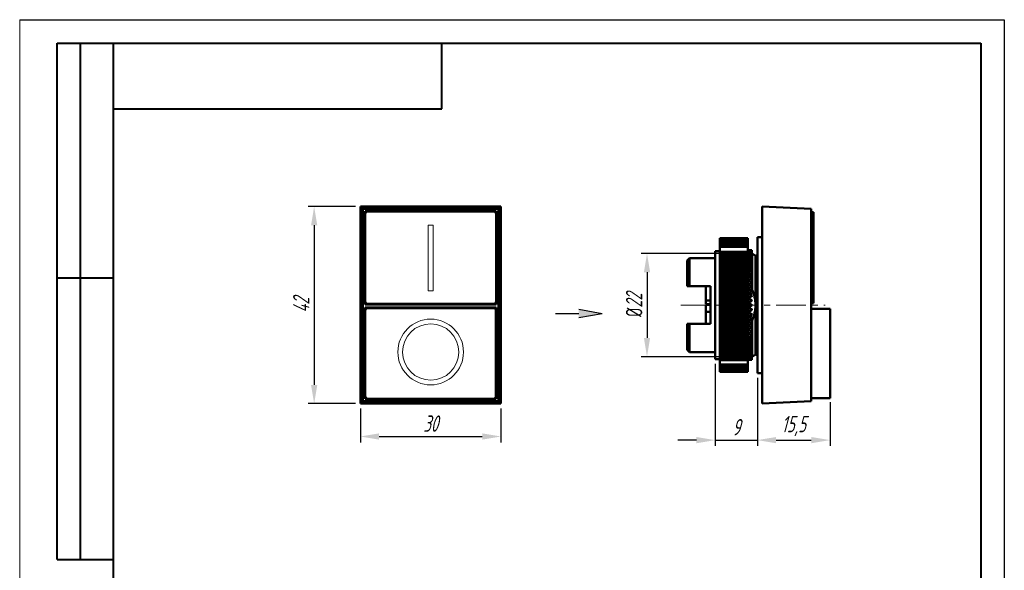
# Model space of a CAD drawing. Header units: millimetres. Extents: x 2381 to 2591, y 1129 to 1426.
# Tile 3 of 3: x 2381 to 2591, y 1308 to 1426. Entities that reach past the tile are written whole.
import ezdxf

# ---------------------------------------------------------------- set-up
doc = ezdxf.new("R2010")
doc.units = ezdxf.units.MM
doc.linetypes.add('CENTER', pattern=[10.16, 6.35, -1.27, 1.27, -1.27])
for name, color, linetype, lineweight in [('main', 5, 'Continuous', 50), ('ОСЕВЫЕ', 1, 'CENTER', 15), ('РАЗМЕРЫ', 7, 'Continuous', 25), ('ФОРМАТ', 7, 'Continuous', 25)]:
    doc.layers.add(name, color=color, linetype=linetype, lineweight=lineweight)
doc.styles.add('GOST', font='Gost.shx', dxfattribs={"width": 0.8, "oblique": 15, "height": 3.5})
doc.dimstyles.get("Standard").update_dxf_attribs({"dimtxt": 3.5, "dimasz": 4, "dimexe": 1.25, "dimexo": 1, "dimgap": 1, "dimtad": 1, "dimdec": 1, "dimrnd": 0.5, "dimtxsty": 'GOST', "dimcen": 0, "dimclrd": 256, "dimclre": 256, "dimclrt": 7, "dimadec": 0, "dimazin": 2, "dimtfac": 1, "dimtdec": 1, "dimtmove": 2, "dimatfit": 1, "dimfxl": 0, "dimtolj": 1, "dimtzin": 0, "dimlwd": -1, "dimlwe": -1, "dimarcsym": 0})

# ---------------------------------------------------------------- blocks, each defined once
blk = doc.blocks.new('*D271')
at = {"layer": 'Defpoints', "color": 0}
for p in [(2537.04, 1375.93), (2514.6, 1353.93), (2537.04, 1353.93)]:
    blk.add_point(p, dxfattribs=at)
at = {"layer": 'РАЗМЕРЫ'}
for p, q in [((2536.04, 1375.93), (2513.35, 1375.93)), ((2514.6, 1371.93), (2514.6, 1357.93)), ((2536.04, 1353.93), (2513.35, 1353.93))]:
    blk.add_line(p, q, dxfattribs=at)
for points in [[(2515.27, 1371.93), (2513.94, 1371.93), (2514.6, 1375.93)], [(2513.94, 1357.93), (2515.27, 1357.93), (2514.6, 1353.93)]]:
    blk.add_solid(points, dxfattribs=at)
at = {"layer": 'РАЗМЕРЫ', "color": 7, "insert": (2511.85, 1364.93), "char_height": 3.5, "attachment_point": 5, "rotation": 90, "style": 'GOST'}
blk.add_mtext('\\A1;{\\Q0;%%C}22', dxfattribs=at)
blk = doc.blocks.new('*D272')
at = {"layer": 'Defpoints', "color": 0}
for p in [(2529.14, 1353.43), (2538.14, 1350.43), (2538.14, 1336.16)]:
    blk.add_point(p, dxfattribs=at)
at = {"layer": 'РАЗМЕРЫ'}
for p, q in [((2529.14, 1352.43), (2529.14, 1334.91)), ((2538.14, 1349.43), (2538.14, 1334.91)), ((2525.14, 1336.16), (2521.14, 1336.16)), ((2529.14, 1336.16), (2538.14, 1336.16)), ((2542.14, 1336.16), (2546.14, 1336.16))]:
    blk.add_line(p, q, dxfattribs=at)
for points in [[(2525.14, 1335.49), (2525.14, 1336.82), (2529.14, 1336.16)], [(2542.14, 1336.82), (2542.14, 1335.49), (2538.14, 1336.16)]]:
    blk.add_solid(points, dxfattribs=at)
at = {"layer": 'РАЗМЕРЫ', "color": 7, "insert": (2533.64, 1338.91), "char_height": 3.5, "attachment_point": 5, "style": 'GOST'}
blk.add_mtext('\\A1;9', dxfattribs=at)
blk = doc.blocks.new('*D273')
at = {"layer": 'Defpoints', "color": 0}
for p in [(2538.14, 1350.43), (2553.64, 1345.28), (2553.64, 1336.16)]:
    blk.add_point(p, dxfattribs=at)
at = {"layer": 'РАЗМЕРЫ'}
for p, q in [((2538.14, 1349.43), (2538.14, 1334.91)), ((2553.64, 1344.28), (2553.64, 1334.91)), ((2542.14, 1336.16), (2549.64, 1336.16))]:
    blk.add_line(p, q, dxfattribs=at)
for points in [[(2542.14, 1336.82), (2542.14, 1335.49), (2538.14, 1336.16)], [(2549.64, 1335.49), (2549.64, 1336.82), (2553.64, 1336.16)]]:
    blk.add_solid(points, dxfattribs=at)
at = {"layer": 'РАЗМЕРЫ', "color": 7, "insert": (2545.89, 1339.17), "char_height": 3.5, "attachment_point": 5, "style": 'GOST'}
blk.add_mtext('\\A1;15,5', dxfattribs=at)
blk = doc.blocks.new('*D278')
at = {"layer": 'Defpoints', "color": 0}
for p in [(2453.46, 1343.93), (2483.46, 1343.93), (2483.46, 1336.93)]:
    blk.add_point(p, dxfattribs=at)
at = {"layer": 'РАЗМЕРЫ'}
for p, q in [((2453.46, 1342.93), (2453.46, 1335.68)), ((2483.46, 1342.93), (2483.46, 1335.68)), ((2457.46, 1336.93), (2479.46, 1336.93))]:
    blk.add_line(p, q, dxfattribs=at)
for points in [[(2457.46, 1337.6), (2457.46, 1336.26), (2453.46, 1336.93)], [(2479.46, 1336.26), (2479.46, 1337.6), (2483.46, 1336.93)]]:
    blk.add_solid(points, dxfattribs=at)
at = {"layer": 'РАЗМЕРЫ', "color": 7, "insert": (2468.46, 1339.68), "char_height": 3.5, "attachment_point": 5, "style": 'GOST'}
blk.add_mtext('\\A1;30', dxfattribs=at)
blk = doc.blocks.new('*D283')
at = {"layer": 'Defpoints', "color": 0}
for p in [(2453.46, 1385.93), (2443.61, 1343.93), (2453.46, 1343.93)]:
    blk.add_point(p, dxfattribs=at)
at = {"layer": 'РАЗМЕРЫ'}
for p, q in [((2452.46, 1385.93), (2442.36, 1385.93)), ((2443.61, 1381.93), (2443.61, 1347.93)), ((2452.46, 1343.93), (2442.36, 1343.93))]:
    blk.add_line(p, q, dxfattribs=at)
for points in [[(2444.28, 1381.93), (2442.95, 1381.93), (2443.61, 1385.93)], [(2442.95, 1347.93), (2444.28, 1347.93), (2443.61, 1343.93)]]:
    blk.add_solid(points, dxfattribs=at)
at = {"layer": 'РАЗМЕРЫ', "color": 7, "insert": (2440.86, 1364.93), "char_height": 3.5, "attachment_point": 5, "rotation": 90, "style": 'GOST'}
blk.add_mtext('\\A1;42', dxfattribs=at)

msp = doc.modelspace()

# ---------------------------------------------------------------- hatches: boundary and pattern name
at = {"layer": 'РАЗМЕРЫ', "lineweight": 25, "ltscale": 5}
h = msp.add_hatch(color=256, dxfattribs=at)
h.dxf.hatch_style = 1
h.paths.add_polyline_path([(2505.05, 1363.17), (2500.05, 1362.29), (2500.05, 1364.05)])

# ---------------------------------------------------------------- linework, layer by layer
at = {"layer": 'main'}
for p, q in [((2453.46, 1385.93), (2453.46, 1343.93)), ((2453.96, 1385.43), (2453.46, 1385.93)), ((2483.46, 1385.93), (2453.46, 1385.93)), ((2482.96, 1385.43), (2453.96, 1385.43)), ((2453.96, 1385.43), (2453.96, 1344.43)), ((2482.46, 1384.93), (2454.46, 1384.93)), ((2454.46, 1384.93), (2454.46, 1365.03)), ((2482.46, 1365.03), (2482.46, 1384.93)), ((2483.46, 1385.93), (2482.96, 1385.43)), ((2482.96, 1344.43), (2482.96, 1385.43)), ((2483.46, 1343.93), (2483.46, 1385.93)), ((2549.64, 1385.43), (2539.14, 1385.93)), ((2539.14, 1385.93), (2539.14, 1343.93)), ((2549.64, 1385.43), (2549.64, 1344.43)), ((2549.64, 1384.73), (2550.14, 1384.73)), ((2550.14, 1384.73), (2550.14, 1384.43)), ((2550.14, 1384.43), (2550.14, 1365.63)), ((2530.14, 1379.18), (2536.14, 1379.18)), ((2530.14, 1379.18), (2530.14, 1379.16)), ((2536.14, 1379.18), (2530.14, 1379.18)), ((2530.14, 1379.18), (2530.14, 1379.18)), ((2536.14, 1379.16), (2530.14, 1379.16)), ((2530.14, 1379.16), (2530.14, 1379.15)), ((2536.14, 1379.15), (2530.14, 1379.15)), ((2530.14, 1379.15), (2530.14, 1379.11)), ((2536.14, 1379.11), (2530.14, 1379.11)), ((2530.14, 1379.11), (2530.14, 1379.1)), ((2536.14, 1379.1), (2530.14, 1379.1)), ((2530.14, 1379.1), (2530.14, 1379.03)), ((2536.14, 1379.03), (2530.14, 1379.03)), ((2530.14, 1379.03), (2530.14, 1379.02)), ((2536.14, 1379.02), (2530.14, 1379.02)), ((2530.14, 1379.02), (2530.14, 1378.94)), ((2536.14, 1378.94), (2530.14, 1378.94)), ((2530.14, 1378.94), (2530.14, 1378.92)), ((2536.14, 1378.92), (2530.14, 1378.92)), ((2530.14, 1378.92), (2530.14, 1378.82)), ((2536.14, 1378.82), (2530.14, 1378.82)), ((2530.14, 1378.82), (2530.14, 1378.79)), ((2536.14, 1378.79), (2530.14, 1378.79)), ((2530.14, 1378.79), (2530.14, 1378.67)), ((2536.14, 1378.67), (2530.14, 1378.67)), ((2530.14, 1378.67), (2530.14, 1378.64)), ((2536.14, 1378.64), (2530.14, 1378.64)), ((2530.14, 1378.64), (2530.14, 1378.5)), ((2536.14, 1378.5), (2530.14, 1378.5)), ((2530.14, 1378.5), (2530.14, 1378.47)), ((2536.14, 1378.47), (2530.14, 1378.47)), ((2530.14, 1378.47), (2530.14, 1378.3)), ((2536.14, 1378.3), (2530.14, 1378.3)), ((2530.14, 1378.3), (2530.14, 1378.27)), ((2536.14, 1378.27), (2530.14, 1378.27)), ((2530.14, 1378.27), (2530.14, 1378.09)), ((2536.14, 1378.09), (2530.14, 1378.09)), ((2530.14, 1378.09), (2530.14, 1378.05)), ((2536.14, 1378.05), (2530.14, 1378.05)), ((2530.14, 1378.05), (2530.14, 1377.85)), ((2536.14, 1377.85), (2530.14, 1377.85)), ((2530.14, 1377.85), (2530.14, 1377.8)), ((2536.14, 1377.8), (2530.14, 1377.8)), ((2530.14, 1377.37), (2530.14, 1377.8)), ((2536.14, 1379.16), (2536.14, 1379.18)), ((2536.14, 1379.18), (2536.14, 1379.18)), ((2536.14, 1379.16), (2536.14, 1379.15)), ((2536.14, 1379.11), (2536.14, 1379.15)), ((2536.14, 1379.11), (2536.14, 1379.1)), ((2536.14, 1379.03), (2536.14, 1379.1)), ((2536.14, 1379.03), (2536.14, 1379.02)), ((2536.14, 1378.94), (2536.14, 1379.02)), ((2536.14, 1378.94), (2536.14, 1378.92)), ((2536.14, 1378.82), (2536.14, 1378.92)), ((2536.14, 1378.82), (2536.14, 1378.79)), ((2536.14, 1378.67), (2536.14, 1378.79)), ((2536.14, 1378.67), (2536.14, 1378.64)), ((2536.14, 1378.5), (2536.14, 1378.64)), ((2536.14, 1378.5), (2536.14, 1378.47)), ((2536.14, 1378.3), (2536.14, 1378.47)), ((2536.14, 1378.3), (2536.14, 1378.27)), ((2536.14, 1378.09), (2536.14, 1378.27)), ((2536.14, 1378.09), (2536.14, 1378.05)), ((2536.14, 1377.85), (2536.14, 1378.05)), ((2536.14, 1377.85), (2536.14, 1377.8)), ((2536.14, 1377.37), (2536.14, 1377.8)), ((2539.14, 1379.43), (2538.14, 1379.43)), ((2538.14, 1379.43), (2538.14, 1350.43)), ((2530.14, 1376.43), (2529.14, 1376.43)), ((2529.14, 1364.93), (2529.14, 1376.43)), ((2530.14, 1377.37), (2536.14, 1377.37)), ((2530.14, 1376.31), (2530.14, 1377.37)), ((2536.14, 1376.31), (2530.14, 1376.31)), ((2530.14, 1376.31), (2530.14, 1376.25)), ((2536.14, 1376.25), (2530.14, 1376.25)), ((2530.14, 1376.25), (2530.14, 1375.94)), ((2536.14, 1375.94), (2530.14, 1375.94)), ((2530.14, 1375.94), (2530.14, 1375.88)), ((2536.14, 1375.88), (2530.14, 1375.88)), ((2530.14, 1375.88), (2530.14, 1375.55)), ((2536.14, 1375.55), (2530.14, 1375.55)), ((2530.14, 1375.55), (2530.14, 1375.49)), ((2536.14, 1376.31), (2536.14, 1377.37)), ((2536.14, 1376.31), (2536.14, 1376.25)), ((2536.14, 1375.94), (2536.14, 1376.25)), ((2536.14, 1375.94), (2536.14, 1375.88)), ((2536.14, 1375.55), (2536.14, 1375.88)), ((2536.14, 1375.55), (2536.14, 1375.49)), ((2536.15, 1376.63), (2536.94, 1376.62)), ((2536.94, 1376.62), (2536.15, 1376.63)), ((2536.94, 1376.62), (2536.15, 1376.59)), ((2536.15, 1376.59), (2536.94, 1376.54)), ((2536.94, 1376.54), (2536.15, 1376.46)), ((2536.15, 1376.46), (2536.94, 1376.37)), ((2536.94, 1376.37), (2536.15, 1376.25)), ((2536.15, 1376.25), (2536.94, 1376.12)), ((2536.94, 1376.12), (2536.15, 1375.96)), ((2536.15, 1375.96), (2536.94, 1375.79)), ((2536.94, 1375.79), (2536.15, 1375.59)), ((2536.15, 1375.59), (2536.94, 1375.38)), ((2536.94, 1376.62), (2536.94, 1376.54)), ((2536.94, 1376.54), (2536.94, 1376.37)), ((2536.94, 1376.37), (2536.94, 1376.12)), ((2536.94, 1376.12), (2536.94, 1375.79)), ((2537.04, 1375.93), (2536.94, 1375.86)), ((2536.94, 1375.79), (2536.94, 1375.38)), ((2537.74, 1375.43), (2537.04, 1375.93)), ((2537.04, 1375.93), (2537.04, 1368.21)), ((2538.14, 1375.72), (2537.74, 1375.43)), ((2523.64, 1374.93), (2523.14, 1374.43)), ((2523.14, 1368.93), (2523.14, 1374.43)), ((2529.14, 1374.93), (2523.64, 1374.93)), ((2523.64, 1374.93), (2523.64, 1368.93)), ((2536.14, 1375.49), (2530.14, 1375.49)), ((2530.14, 1375.49), (2530.14, 1375.15)), ((2536.14, 1375.15), (2530.14, 1375.15)), ((2530.14, 1375.15), (2530.14, 1375.08)), ((2536.14, 1375.08), (2530.14, 1375.08)), ((2530.14, 1375.08), (2530.14, 1374.73)), ((2536.14, 1374.73), (2530.14, 1374.73)), ((2530.14, 1374.73), (2530.14, 1374.72)), ((2536.14, 1374.72), (2530.14, 1374.72)), ((2530.14, 1374.72), (2530.14, 1374.65)), ((2536.14, 1374.65), (2530.14, 1374.65)), ((2530.14, 1374.65), (2530.14, 1374.3)), ((2536.14, 1374.3), (2530.14, 1374.3)), ((2530.14, 1374.3), (2530.14, 1374.28)), ((2536.14, 1374.28), (2530.14, 1374.28)), ((2530.14, 1374.28), (2530.14, 1374.2)), ((2536.14, 1374.2), (2530.14, 1374.2)), ((2530.14, 1374.2), (2530.14, 1373.85)), ((2536.14, 1373.85), (2530.14, 1373.85)), ((2530.14, 1373.85), (2530.14, 1373.82)), ((2536.14, 1373.82), (2530.14, 1373.82)), ((2530.14, 1373.82), (2530.14, 1373.74)), ((2536.14, 1373.74), (2530.14, 1373.74)), ((2530.14, 1373.74), (2530.14, 1373.39)), ((2536.14, 1375.15), (2536.14, 1375.49)), ((2536.14, 1375.15), (2536.14, 1375.08)), ((2536.14, 1374.73), (2536.14, 1375.08)), ((2536.14, 1374.72), (2536.14, 1374.73)), ((2536.14, 1374.72), (2536.14, 1374.65)), ((2536.14, 1374.3), (2536.14, 1374.65)), ((2536.14, 1374.28), (2536.14, 1374.3)), ((2536.14, 1374.28), (2536.14, 1374.2)), ((2536.14, 1373.85), (2536.14, 1374.2)), ((2536.14, 1373.82), (2536.14, 1373.85)), ((2536.14, 1373.82), (2536.14, 1373.74)), ((2536.14, 1373.39), (2536.14, 1373.74)), ((2536.94, 1375.38), (2536.15, 1375.14)), ((2536.15, 1375.14), (2536.94, 1374.89)), ((2536.94, 1374.89), (2536.15, 1374.62)), ((2536.15, 1374.62), (2536.94, 1374.34)), ((2536.94, 1374.34), (2536.15, 1374.03)), ((2536.15, 1374.03), (2536.94, 1373.71)), ((2536.94, 1373.71), (2536.15, 1373.38)), ((2536.94, 1375.38), (2536.94, 1374.89)), ((2536.94, 1374.89), (2536.94, 1374.34)), ((2536.94, 1374.34), (2536.94, 1373.72)), ((2536.94, 1373.71), (2536.94, 1373.13)), ((2537.74, 1375.43), (2537.74, 1364.93)), ((2536.14, 1373.39), (2530.14, 1373.39)), ((2530.14, 1373.39), (2530.14, 1373.35)), ((2536.14, 1373.35), (2530.14, 1373.35)), ((2530.14, 1373.35), (2530.14, 1373.27)), ((2536.14, 1373.27), (2530.14, 1373.27)), ((2530.14, 1373.27), (2530.14, 1372.92)), ((2536.14, 1372.92), (2530.14, 1372.92)), ((2530.14, 1372.92), (2530.14, 1372.86)), ((2536.14, 1372.86), (2530.14, 1372.86)), ((2530.14, 1372.86), (2530.14, 1372.77)), ((2536.14, 1372.77), (2530.14, 1372.77)), ((2530.14, 1372.77), (2530.14, 1372.43)), ((2536.14, 1372.43), (2530.14, 1372.43)), ((2530.14, 1372.43), (2530.14, 1372.36)), ((2536.14, 1372.36), (2530.14, 1372.36)), ((2530.14, 1372.36), (2530.14, 1372.27)), ((2536.14, 1372.27), (2530.14, 1372.27)), ((2530.14, 1372.27), (2530.14, 1371.93)), ((2536.14, 1371.93), (2530.14, 1371.93)), ((2530.14, 1371.93), (2530.14, 1371.84)), ((2536.14, 1371.84), (2530.14, 1371.84)), ((2530.14, 1371.84), (2530.14, 1371.75)), ((2536.14, 1371.75), (2530.14, 1371.75)), ((2530.14, 1371.75), (2530.14, 1371.42)), ((2536.14, 1371.42), (2530.14, 1371.42)), ((2530.14, 1371.42), (2530.14, 1371.31)), ((2536.14, 1371.31), (2530.14, 1371.31)), ((2530.14, 1371.31), (2530.14, 1371.22)), ((2536.14, 1373.35), (2536.14, 1373.39)), ((2536.14, 1373.35), (2536.14, 1373.27)), ((2536.14, 1372.92), (2536.14, 1373.27)), ((2536.14, 1372.86), (2536.14, 1372.92)), ((2536.14, 1372.86), (2536.14, 1372.77)), ((2536.14, 1372.43), (2536.14, 1372.77)), ((2536.14, 1372.36), (2536.14, 1372.43)), ((2536.14, 1372.36), (2536.14, 1372.27)), ((2536.14, 1371.93), (2536.14, 1372.27)), ((2536.14, 1371.84), (2536.14, 1371.93)), ((2536.14, 1371.84), (2536.14, 1371.75)), ((2536.14, 1371.42), (2536.14, 1371.75)), ((2536.14, 1371.31), (2536.14, 1371.42)), ((2536.14, 1371.31), (2536.14, 1371.22)), ((2536.15, 1373.38), (2536.94, 1373.03)), ((2536.94, 1373.03), (2536.15, 1372.66)), ((2536.15, 1372.66), (2536.94, 1372.28)), ((2536.94, 1372.28), (2536.15, 1371.89)), ((2536.15, 1371.89), (2536.94, 1371.48)), ((2536.94, 1371.48), (2536.15, 1371.06)), ((2536.94, 1373.03), (2536.94, 1372.49)), ((2536.94, 1372.28), (2536.94, 1371.8)), ((2536.94, 1371.48), (2536.94, 1371.05)), ((2536.14, 1371.22), (2530.14, 1371.22)), ((2530.14, 1371.22), (2530.14, 1370.89)), ((2536.14, 1370.89), (2530.14, 1370.89)), ((2530.14, 1370.89), (2530.14, 1370.77)), ((2536.14, 1370.77), (2530.14, 1370.77)), ((2530.14, 1370.77), (2530.14, 1370.68)), ((2536.14, 1370.68), (2530.14, 1370.68)), ((2530.14, 1370.68), (2530.14, 1370.36)), ((2536.14, 1370.36), (2530.14, 1370.36)), ((2530.14, 1370.36), (2530.14, 1370.22)), ((2536.14, 1370.22), (2530.14, 1370.22)), ((2530.14, 1370.22), (2530.14, 1370.13)), ((2536.14, 1370.13), (2530.14, 1370.13)), ((2530.14, 1370.13), (2530.14, 1369.81)), ((2536.14, 1369.81), (2530.14, 1369.81)), ((2530.14, 1369.81), (2530.14, 1369.66)), ((2536.14, 1369.66), (2530.14, 1369.66)), ((2530.14, 1369.66), (2530.14, 1369.57)), ((2536.14, 1369.57), (2530.14, 1369.57)), ((2530.14, 1369.57), (2530.14, 1369.26)), ((2536.14, 1369.26), (2530.14, 1369.26)), ((2530.14, 1369.26), (2530.14, 1369.1)), ((2536.14, 1370.89), (2536.14, 1371.22)), ((2536.14, 1370.77), (2536.14, 1370.89)), ((2536.14, 1370.77), (2536.14, 1370.68)), ((2536.14, 1370.36), (2536.14, 1370.68)), ((2536.14, 1370.22), (2536.14, 1370.36)), ((2536.14, 1370.22), (2536.14, 1370.13)), ((2536.14, 1369.81), (2536.14, 1370.13)), ((2536.14, 1369.66), (2536.14, 1369.81)), ((2536.14, 1369.66), (2536.14, 1369.57)), ((2536.14, 1369.26), (2536.14, 1369.57)), ((2536.14, 1369.1), (2536.14, 1369.26)), ((2536.15, 1371.06), (2536.94, 1370.64)), ((2536.94, 1370.64), (2536.15, 1370.2)), ((2536.15, 1370.2), (2536.94, 1369.75)), ((2536.94, 1369.75), (2536.15, 1369.29)), ((2536.15, 1369.29), (2536.94, 1368.83)), ((2536.94, 1370.64), (2536.94, 1370.26)), ((2536.94, 1369.75), (2536.94, 1369.43)), ((2528.14, 1368.93), (2523.64, 1368.93)), ((2527.14, 1365.89), (2527.14, 1368.93)), ((2528.14, 1360.93), (2528.14, 1368.93)), ((2536.14, 1369.1), (2530.14, 1369.1)), ((2530.14, 1369.1), (2530.14, 1369)), ((2536.14, 1369), (2530.14, 1369)), ((2530.14, 1369), (2530.14, 1368.7)), ((2536.14, 1368.7), (2530.14, 1368.7)), ((2530.14, 1368.7), (2530.14, 1368.52)), ((2536.14, 1368.52), (2530.14, 1368.52)), ((2530.14, 1368.52), (2530.14, 1368.43)), ((2536.14, 1368.43), (2530.14, 1368.43)), ((2530.14, 1368.43), (2530.14, 1368.13)), ((2536.14, 1368.13), (2530.14, 1368.13)), ((2530.14, 1368.13), (2530.14, 1367.94)), ((2536.14, 1367.94), (2530.14, 1367.94)), ((2530.14, 1367.94), (2530.14, 1367.84)), ((2536.14, 1367.84), (2530.14, 1367.84)), ((2530.14, 1367.84), (2530.14, 1367.55)), ((2536.14, 1367.55), (2530.14, 1367.55)), ((2530.14, 1367.55), (2530.14, 1367.36)), ((2536.14, 1367.36), (2530.14, 1367.36)), ((2530.14, 1367.36), (2530.14, 1367.26)), ((2536.14, 1367.26), (2530.14, 1367.26)), ((2530.14, 1367.26), (2530.14, 1366.98)), ((2536.14, 1369.1), (2536.14, 1369)), ((2536.14, 1368.7), (2536.14, 1369)), ((2536.14, 1368.52), (2536.14, 1368.7)), ((2536.14, 1368.52), (2536.14, 1368.43)), ((2536.14, 1368.13), (2536.14, 1368.43)), ((2536.14, 1367.94), (2536.14, 1368.13)), ((2536.14, 1367.94), (2536.14, 1367.84)), ((2536.14, 1367.55), (2536.14, 1367.84)), ((2536.14, 1367.36), (2536.14, 1367.55)), ((2536.14, 1367.36), (2536.14, 1367.26)), ((2536.14, 1366.98), (2536.14, 1367.26)), ((2536.94, 1368.83), (2536.15, 1368.36)), ((2536.15, 1368.36), (2536.94, 1367.88)), ((2536.94, 1367.88), (2536.15, 1367.39)), ((2536.15, 1367.39), (2536.94, 1366.91)), ((2536.67, 1367.07), (2536.81, 1367.57)), ((2536.91, 1367.88), (2537.04, 1368.21)), ((2536.94, 1368.83), (2536.94, 1368.57)), ((2536.94, 1367.88), (2536.94, 1367.66)), ((2482.46, 1365.03), (2454.46, 1365.03)), ((2527.14, 1365.89), (2528.14, 1365.89)), ((2527.14, 1365.16), (2527.14, 1365.89)), ((2527.14, 1365.16), (2528.14, 1365.16)), ((2536.14, 1366.98), (2530.14, 1366.98)), ((2530.14, 1366.98), (2530.14, 1366.77)), ((2536.14, 1366.77), (2530.14, 1366.77)), ((2530.14, 1366.77), (2530.14, 1366.67)), ((2536.14, 1366.67), (2530.14, 1366.67)), ((2530.14, 1366.67), (2530.14, 1366.39)), ((2536.14, 1366.39), (2530.14, 1366.39)), ((2530.14, 1366.39), (2530.14, 1366.17)), ((2536.14, 1366.17), (2530.14, 1366.17)), ((2530.14, 1366.17), (2530.14, 1366.07)), ((2536.14, 1366.07), (2530.14, 1366.07)), ((2530.14, 1366.07), (2530.14, 1365.81)), ((2536.14, 1365.81), (2530.14, 1365.81)), ((2530.14, 1365.81), (2530.14, 1365.58)), ((2536.14, 1365.58), (2530.14, 1365.58)), ((2530.14, 1365.58), (2530.14, 1365.48)), ((2536.14, 1365.48), (2530.14, 1365.48)), ((2530.14, 1365.48), (2530.14, 1365.22)), ((2536.14, 1365.22), (2530.14, 1365.22)), ((2530.14, 1365.22), (2530.14, 1364.98)), ((2536.14, 1366.77), (2536.14, 1366.98)), ((2536.14, 1366.77), (2536.14, 1366.67)), ((2536.14, 1366.39), (2536.14, 1366.67)), ((2536.14, 1366.17), (2536.14, 1366.39)), ((2536.14, 1366.17), (2536.14, 1366.07)), ((2536.14, 1365.81), (2536.14, 1366.07)), ((2536.14, 1365.58), (2536.14, 1365.81)), ((2536.14, 1365.58), (2536.14, 1365.48)), ((2536.14, 1365.22), (2536.14, 1365.48)), ((2536.14, 1364.98), (2536.14, 1365.22)), ((2536.94, 1366.91), (2536.15, 1366.42)), ((2536.15, 1366.42), (2536.94, 1365.92)), ((2536.94, 1365.92), (2536.15, 1365.43)), ((2536.15, 1365.43), (2536.94, 1364.93)), ((2536.23, 1365.38), (2536.15, 1365.43)), ((2536.32, 1365.43), (2536.33, 1365.31)), ((2536.34, 1366.33), (2536.34, 1366.3)), ((2536.34, 1365.45), (2536.34, 1365.3)), ((2536.36, 1365.3), (2536.37, 1365.46)), ((2536.94, 1366.91), (2536.94, 1366.73)), ((2536.94, 1365.92), (2536.94, 1365.82)), ((2550.14, 1365.33), (2549.64, 1365.33)), ((2550.14, 1365.63), (2550.14, 1365.33)), ((2454.46, 1364.43), (2482.46, 1364.43)), ((2454.46, 1364.43), (2454.46, 1344.93)), ((2482.46, 1344.93), (2482.46, 1364.43)), ((2527.14, 1364.98), (2528.14, 1364.98)), ((2527.14, 1363.5), (2527.14, 1364.98)), ((2527.14, 1363.5), (2528.14, 1363.5)), ((2527.14, 1360.93), (2527.14, 1363.5)), ((2529.14, 1353.43), (2529.14, 1364.93)), ((2536.14, 1364.98), (2530.14, 1364.98)), ((2530.14, 1364.98), (2530.14, 1364.88)), ((2536.14, 1364.88), (2530.14, 1364.88)), ((2530.14, 1364.88), (2530.14, 1364.64)), ((2536.14, 1364.64), (2530.14, 1364.64)), ((2530.14, 1364.64), (2530.14, 1364.38)), ((2536.14, 1364.38), (2530.14, 1364.38)), ((2530.14, 1364.38), (2530.14, 1364.28)), ((2536.14, 1364.28), (2530.14, 1364.28)), ((2530.14, 1364.28), (2530.14, 1364.05)), ((2536.14, 1364.05), (2530.14, 1364.05)), ((2530.14, 1364.05), (2530.14, 1363.79)), ((2536.14, 1363.79), (2530.14, 1363.79)), ((2530.14, 1363.79), (2530.14, 1363.69)), ((2536.14, 1363.69), (2530.14, 1363.69)), ((2530.14, 1363.69), (2530.14, 1363.47)), ((2536.14, 1363.47), (2530.14, 1363.47)), ((2530.14, 1363.47), (2530.14, 1363.19)), ((2536.14, 1363.19), (2530.14, 1363.19)), ((2530.14, 1363.19), (2530.14, 1363.09)), ((2536.14, 1363.09), (2530.14, 1363.09)), ((2530.14, 1363.09), (2530.14, 1362.89)), ((2536.18, 1363.47), (2536.11, 1363.15)), ((2536.14, 1364.98), (2536.14, 1364.88)), ((2536.14, 1364.64), (2536.14, 1364.88)), ((2536.14, 1364.38), (2536.14, 1364.64)), ((2536.14, 1364.38), (2536.14, 1364.28)), ((2536.14, 1364.05), (2536.14, 1364.28)), ((2536.14, 1363.79), (2536.14, 1364.05)), ((2536.14, 1363.79), (2536.14, 1363.69)), ((2536.14, 1363.47), (2536.14, 1363.69)), ((2536.14, 1363.19), (2536.14, 1363.47)), ((2536.14, 1363.19), (2536.14, 1363.09)), ((2536.14, 1362.89), (2536.14, 1363.09)), ((2536.94, 1364.93), (2536.15, 1364.43)), ((2536.15, 1364.43), (2536.94, 1363.94)), ((2536.94, 1363.94), (2536.15, 1363.44)), ((2536.15, 1363.44), (2536.94, 1362.95)), ((2536.94, 1362.95), (2536.15, 1362.46)), ((2536.31, 1364.53), (2536.3, 1364.44)), ((2536.34, 1364.55), (2536.34, 1364.41)), ((2536.34, 1363.56), (2536.34, 1363.53)), ((2536.39, 1364.4), (2536.37, 1364.57)), ((2536.51, 1363.42), (2536.46, 1363.64)), ((2536.94, 1364.93), (2536.94, 1364.93)), ((2536.94, 1363.94), (2536.94, 1364.04)), ((2536.94, 1362.95), (2536.94, 1363.13)), ((2537.74, 1364.93), (2537.74, 1354.43)), ((2549.64, 1364.13), (2553.64, 1364.13)), ((2553.64, 1364.13), (2553.64, 1363.83)), ((2553.64, 1363.83), (2553.64, 1345.43)), ((2523.14, 1355.43), (2523.14, 1360.93)), ((2523.64, 1360.93), (2523.64, 1354.93)), ((2523.64, 1360.93), (2528.14, 1360.93)), ((2536.14, 1362.89), (2530.14, 1362.89)), ((2530.14, 1362.89), (2530.14, 1362.6)), ((2536.14, 1362.6), (2530.14, 1362.6)), ((2530.14, 1362.6), (2530.14, 1362.5)), ((2536.14, 1362.5), (2530.14, 1362.5)), ((2530.14, 1362.5), (2530.14, 1362.31)), ((2536.14, 1362.31), (2530.14, 1362.31)), ((2530.14, 1362.31), (2530.14, 1362.02)), ((2536.14, 1362.02), (2530.14, 1362.02)), ((2530.14, 1362.02), (2530.14, 1361.92)), ((2536.14, 1361.92), (2530.14, 1361.92)), ((2530.14, 1361.92), (2530.14, 1361.73)), ((2536.14, 1361.73), (2530.14, 1361.73)), ((2530.14, 1361.73), (2530.14, 1361.44)), ((2536.14, 1361.44), (2530.14, 1361.44)), ((2530.14, 1361.44), (2530.14, 1361.34)), ((2536.14, 1361.34), (2530.14, 1361.34)), ((2530.14, 1361.34), (2530.14, 1361.17)), ((2536.14, 1361.17), (2530.14, 1361.17)), ((2530.14, 1361.17), (2530.14, 1360.86)), ((2536.14, 1360.86), (2530.14, 1360.86)), ((2530.14, 1360.86), (2530.14, 1360.76)), ((2536.14, 1362.6), (2536.14, 1362.89)), ((2536.14, 1362.6), (2536.14, 1362.5)), ((2536.14, 1362.31), (2536.14, 1362.5)), ((2536.14, 1362.02), (2536.14, 1362.31)), ((2536.14, 1362.02), (2536.14, 1361.92)), ((2536.14, 1361.73), (2536.14, 1361.92)), ((2536.14, 1361.44), (2536.14, 1361.73)), ((2536.14, 1361.44), (2536.14, 1361.34)), ((2536.14, 1361.17), (2536.14, 1361.34)), ((2536.14, 1360.86), (2536.14, 1361.17)), ((2536.14, 1360.86), (2536.14, 1360.76)), ((2536.15, 1362.46), (2536.94, 1361.98)), ((2536.94, 1361.98), (2536.15, 1361.5)), ((2536.15, 1361.5), (2536.94, 1361.03)), ((2536.94, 1361.03), (2536.15, 1360.57)), ((2537.04, 1361.65), (2536.92, 1361.99)), ((2536.94, 1361.98), (2536.94, 1362.2)), ((2536.94, 1361.03), (2536.94, 1361.29)), ((2537.04, 1361.65), (2537.04, 1353.93)), ((2536.14, 1360.76), (2530.14, 1360.76)), ((2530.14, 1360.76), (2530.14, 1360.6)), ((2536.14, 1360.6), (2530.14, 1360.6)), ((2530.14, 1360.6), (2530.14, 1360.29)), ((2536.14, 1360.29), (2530.14, 1360.29)), ((2530.14, 1360.29), (2530.14, 1360.2)), ((2536.14, 1360.2), (2530.14, 1360.2)), ((2530.14, 1360.2), (2530.14, 1360.05)), ((2536.14, 1360.05), (2530.14, 1360.05)), ((2530.14, 1360.05), (2530.14, 1359.73)), ((2536.14, 1359.73), (2530.14, 1359.73)), ((2530.14, 1359.73), (2530.14, 1359.64)), ((2536.14, 1359.64), (2530.14, 1359.64)), ((2530.14, 1359.64), (2530.14, 1359.51)), ((2536.14, 1359.51), (2530.14, 1359.51)), ((2530.14, 1359.51), (2530.14, 1359.18)), ((2536.14, 1359.18), (2530.14, 1359.18)), ((2530.14, 1359.18), (2530.14, 1359.09)), ((2536.14, 1359.09), (2530.14, 1359.09)), ((2530.14, 1359.09), (2530.14, 1358.97)), ((2536.14, 1358.97), (2530.14, 1358.97)), ((2530.14, 1358.97), (2530.14, 1358.64)), ((2536.14, 1360.6), (2536.14, 1360.76)), ((2536.14, 1360.29), (2536.14, 1360.6)), ((2536.14, 1360.29), (2536.14, 1360.2)), ((2536.14, 1360.05), (2536.14, 1360.2)), ((2536.14, 1359.73), (2536.14, 1360.05)), ((2536.14, 1359.73), (2536.14, 1359.64)), ((2536.14, 1359.51), (2536.14, 1359.64)), ((2536.14, 1359.18), (2536.14, 1359.51)), ((2536.14, 1359.18), (2536.14, 1359.09)), ((2536.14, 1358.97), (2536.14, 1359.09)), ((2536.14, 1358.64), (2536.14, 1358.97)), ((2536.15, 1360.57), (2536.94, 1360.11)), ((2536.94, 1360.11), (2536.15, 1359.66)), ((2536.15, 1359.66), (2536.94, 1359.22)), ((2536.94, 1359.22), (2536.15, 1358.8)), ((2536.15, 1358.8), (2536.94, 1358.38)), ((2536.94, 1360.11), (2536.94, 1360.43)), ((2536.94, 1359.22), (2536.94, 1359.6)), ((2536.94, 1358.38), (2536.94, 1358.81)), ((2536.14, 1358.64), (2530.14, 1358.64)), ((2530.14, 1358.64), (2530.14, 1358.55)), ((2536.14, 1358.55), (2530.14, 1358.55)), ((2530.14, 1358.55), (2530.14, 1358.44)), ((2536.14, 1358.44), (2530.14, 1358.44)), ((2530.14, 1358.44), (2530.14, 1358.11)), ((2536.14, 1358.11), (2530.14, 1358.11)), ((2530.14, 1358.11), (2530.14, 1358.02)), ((2536.14, 1358.02), (2530.14, 1358.02)), ((2530.14, 1358.02), (2530.14, 1357.93)), ((2536.14, 1357.93), (2530.14, 1357.93)), ((2530.14, 1357.93), (2530.14, 1357.59)), ((2536.14, 1357.59), (2530.14, 1357.59)), ((2530.14, 1357.59), (2530.14, 1357.51)), ((2536.14, 1357.51), (2530.14, 1357.51)), ((2530.14, 1357.51), (2530.14, 1357.43)), ((2536.14, 1357.43), (2530.14, 1357.43)), ((2530.14, 1357.43), (2530.14, 1357.09)), ((2536.14, 1357.09), (2530.14, 1357.09)), ((2530.14, 1357.09), (2530.14, 1357)), ((2536.14, 1357), (2530.14, 1357)), ((2530.14, 1357), (2530.14, 1356.94)), ((2536.14, 1356.94), (2530.14, 1356.94)), ((2530.14, 1356.94), (2530.14, 1356.6)), ((2536.14, 1358.64), (2536.14, 1358.55)), ((2536.14, 1358.44), (2536.14, 1358.55)), ((2536.14, 1358.11), (2536.14, 1358.44)), ((2536.14, 1358.11), (2536.14, 1358.02)), ((2536.14, 1357.93), (2536.14, 1358.02)), ((2536.14, 1357.59), (2536.14, 1357.93)), ((2536.14, 1357.59), (2536.14, 1357.51)), ((2536.14, 1357.43), (2536.14, 1357.51)), ((2536.14, 1357.09), (2536.14, 1357.43)), ((2536.14, 1357.09), (2536.14, 1357)), ((2536.14, 1356.94), (2536.14, 1357)), ((2536.14, 1356.6), (2536.14, 1356.94)), ((2536.94, 1358.38), (2536.15, 1357.97)), ((2536.15, 1357.97), (2536.94, 1357.58)), ((2536.94, 1357.58), (2536.15, 1357.2)), ((2536.15, 1357.2), (2536.94, 1356.83)), ((2536.94, 1356.83), (2536.15, 1356.48)), ((2536.94, 1357.58), (2536.94, 1358.06)), ((2536.94, 1356.83), (2536.94, 1357.37)), ((2536.94, 1356.15), (2536.94, 1356.73)), ((2523.14, 1355.43), (2523.64, 1354.93)), ((2523.64, 1354.93), (2529.14, 1354.93)), ((2536.14, 1356.6), (2530.14, 1356.6)), ((2530.14, 1356.6), (2530.14, 1356.51)), ((2536.14, 1356.51), (2530.14, 1356.51)), ((2530.14, 1356.51), (2530.14, 1356.47)), ((2536.14, 1356.47), (2530.14, 1356.47)), ((2530.14, 1356.47), (2530.14, 1356.12)), ((2536.14, 1356.12), (2530.14, 1356.12)), ((2530.14, 1356.12), (2530.14, 1356.04)), ((2536.14, 1356.04), (2530.14, 1356.04)), ((2530.14, 1356.04), (2530.14, 1356.01)), ((2536.14, 1356.01), (2530.14, 1356.01)), ((2530.14, 1356.01), (2530.14, 1355.66)), ((2536.14, 1355.66), (2530.14, 1355.66)), ((2530.14, 1355.66), (2530.14, 1355.58)), ((2536.14, 1355.58), (2530.14, 1355.58)), ((2530.14, 1355.58), (2530.14, 1355.56)), ((2536.14, 1355.56), (2530.14, 1355.56)), ((2530.14, 1355.56), (2530.14, 1355.21)), ((2536.14, 1355.21), (2530.14, 1355.21)), ((2530.14, 1355.21), (2530.14, 1355.14)), ((2536.14, 1355.14), (2530.14, 1355.14)), ((2536.14, 1355.14), (2530.14, 1355.14)), ((2530.14, 1355.14), (2530.14, 1355.14)), ((2530.14, 1355.14), (2530.14, 1354.78)), ((2536.14, 1354.78), (2530.14, 1354.78)), ((2530.14, 1354.78), (2530.14, 1354.71)), ((2536.14, 1354.71), (2530.14, 1354.71)), ((2530.14, 1354.71), (2530.14, 1354.37)), ((2536.14, 1356.6), (2536.14, 1356.51)), ((2536.14, 1356.47), (2536.14, 1356.51)), ((2536.14, 1356.12), (2536.14, 1356.47)), ((2536.14, 1356.12), (2536.14, 1356.04)), ((2536.14, 1356.01), (2536.14, 1356.04)), ((2536.14, 1355.66), (2536.14, 1356.01)), ((2536.14, 1355.66), (2536.14, 1355.58)), ((2536.14, 1355.56), (2536.14, 1355.58)), ((2536.14, 1355.21), (2536.14, 1355.56)), ((2536.14, 1355.21), (2536.14, 1355.14)), ((2536.14, 1355.14), (2536.14, 1355.14)), ((2536.14, 1354.78), (2536.14, 1355.14)), ((2536.14, 1354.78), (2536.14, 1354.71)), ((2536.14, 1354.37), (2536.14, 1354.71)), ((2536.15, 1356.48), (2536.94, 1356.15)), ((2536.94, 1356.15), (2536.15, 1355.83)), ((2536.15, 1355.83), (2536.94, 1355.52)), ((2536.94, 1355.52), (2536.15, 1355.24)), ((2536.15, 1355.24), (2536.94, 1354.97)), ((2536.94, 1354.97), (2536.15, 1354.72)), ((2536.15, 1354.72), (2536.94, 1354.48)), ((2536.94, 1355.52), (2536.94, 1356.14)), ((2536.94, 1354.97), (2536.94, 1355.52)), ((2536.94, 1354.48), (2536.94, 1354.97)), ((2529.14, 1353.43), (2530.14, 1353.43)), ((2536.14, 1354.37), (2530.14, 1354.37)), ((2530.14, 1354.37), (2530.14, 1354.31)), ((2536.14, 1354.31), (2530.14, 1354.31)), ((2530.14, 1354.31), (2530.14, 1353.98)), ((2536.14, 1353.98), (2530.14, 1353.98)), ((2530.14, 1353.98), (2530.14, 1353.92)), ((2536.14, 1353.92), (2530.14, 1353.92)), ((2530.14, 1353.92), (2530.14, 1353.61)), ((2536.14, 1353.61), (2530.14, 1353.61)), ((2530.14, 1353.61), (2530.14, 1353.55)), ((2536.14, 1353.55), (2530.14, 1353.55)), ((2530.14, 1353.55), (2530.14, 1353.26)), ((2536.14, 1353.26), (2530.14, 1353.26)), ((2530.14, 1353.26), (2530.14, 1353.2)), ((2536.14, 1353.2), (2530.14, 1353.2)), ((2530.14, 1352.25), (2530.14, 1353.2)), ((2536.14, 1354.37), (2536.14, 1354.31)), ((2536.14, 1353.98), (2536.14, 1354.31)), ((2536.14, 1354.29), (2536.15, 1354.29)), ((2536.14, 1353.98), (2536.14, 1353.92)), ((2536.14, 1353.61), (2536.14, 1353.92)), ((2536.14, 1353.61), (2536.14, 1353.55)), ((2536.14, 1353.26), (2536.14, 1353.55)), ((2536.14, 1353.26), (2536.14, 1353.2)), ((2536.14, 1352.25), (2536.14, 1353.2)), ((2536.94, 1354.48), (2536.15, 1354.27)), ((2536.15, 1354.27), (2536.94, 1354.07)), ((2536.94, 1354.07), (2536.15, 1353.9)), ((2536.15, 1353.9), (2536.94, 1353.74)), ((2536.94, 1353.74), (2536.15, 1353.61)), ((2536.15, 1353.61), (2536.94, 1353.49)), ((2536.94, 1353.49), (2536.15, 1353.4)), ((2536.15, 1353.4), (2536.94, 1353.33)), ((2536.94, 1353.33), (2536.15, 1353.27)), ((2536.15, 1353.27), (2536.94, 1353.24)), ((2536.94, 1353.24), (2536.15, 1353.23)), ((2536.94, 1354.07), (2536.94, 1354.48)), ((2536.94, 1353.74), (2536.94, 1354.07)), ((2536.94, 1354), (2537.04, 1353.93)), ((2536.94, 1353.49), (2536.94, 1353.74)), ((2536.94, 1353.33), (2536.94, 1353.49)), ((2536.94, 1353.24), (2536.94, 1353.33)), ((2537.04, 1353.93), (2537.74, 1354.43)), ((2537.74, 1354.43), (2538.14, 1354.14)), ((2530.14, 1352.25), (2536.14, 1352.25)), ((2530.14, 1351.81), (2530.14, 1352.25)), ((2536.14, 1351.81), (2530.14, 1351.81)), ((2530.14, 1351.81), (2530.14, 1351.77)), ((2536.14, 1351.77), (2530.14, 1351.77)), ((2530.14, 1351.77), (2530.14, 1351.59)), ((2536.14, 1351.59), (2530.14, 1351.59)), ((2530.14, 1351.59), (2530.14, 1351.56)), ((2536.14, 1351.56), (2530.14, 1351.56)), ((2530.14, 1351.56), (2530.14, 1351.39)), ((2536.14, 1351.39), (2530.14, 1351.39)), ((2530.14, 1351.39), (2530.14, 1351.36)), ((2536.14, 1351.36), (2530.14, 1351.36)), ((2530.14, 1351.36), (2530.14, 1351.22)), ((2536.14, 1351.22), (2530.14, 1351.22)), ((2530.14, 1351.22), (2530.14, 1351.19)), ((2536.14, 1351.19), (2530.14, 1351.19)), ((2530.14, 1351.19), (2530.14, 1351.07)), ((2536.14, 1351.07), (2530.14, 1351.07)), ((2530.14, 1351.07), (2530.14, 1351.05)), ((2536.14, 1351.05), (2530.14, 1351.05)), ((2530.14, 1351.05), (2530.14, 1350.94)), ((2536.14, 1350.94), (2530.14, 1350.94)), ((2530.14, 1350.94), (2530.14, 1350.92)), ((2536.14, 1350.92), (2530.14, 1350.92)), ((2530.14, 1350.92), (2530.14, 1350.84)), ((2536.14, 1350.84), (2530.14, 1350.84)), ((2530.14, 1350.84), (2530.14, 1350.83)), ((2536.14, 1350.83), (2530.14, 1350.83)), ((2530.14, 1350.83), (2530.14, 1350.76)), ((2536.14, 1350.76), (2530.14, 1350.76)), ((2530.14, 1350.76), (2530.14, 1350.75)), ((2536.14, 1350.75), (2530.14, 1350.75)), ((2530.14, 1350.75), (2530.14, 1350.71)), ((2536.14, 1350.71), (2530.14, 1350.71)), ((2536.14, 1350.71), (2530.14, 1350.71)), ((2530.14, 1350.71), (2530.14, 1350.71)), ((2530.14, 1350.71), (2530.14, 1350.68)), ((2536.14, 1350.68), (2530.14, 1350.68)), ((2536.14, 1350.68), (2530.14, 1350.68)), ((2530.14, 1350.68), (2530.14, 1350.68)), ((2536.14, 1351.81), (2536.14, 1352.25)), ((2536.14, 1351.81), (2536.14, 1351.77)), ((2536.14, 1351.59), (2536.14, 1351.77)), ((2536.14, 1351.59), (2536.14, 1351.56)), ((2536.14, 1351.39), (2536.14, 1351.56)), ((2536.14, 1351.39), (2536.14, 1351.36)), ((2536.14, 1351.22), (2536.14, 1351.36)), ((2536.14, 1351.22), (2536.14, 1351.19)), ((2536.14, 1351.07), (2536.14, 1351.19)), ((2536.14, 1351.07), (2536.14, 1351.05)), ((2536.14, 1350.94), (2536.14, 1351.05)), ((2536.14, 1350.94), (2536.14, 1350.92)), ((2536.14, 1350.84), (2536.14, 1350.92)), ((2536.14, 1350.84), (2536.14, 1350.83)), ((2536.14, 1350.76), (2536.14, 1350.83)), ((2536.14, 1350.76), (2536.14, 1350.75)), ((2536.14, 1350.71), (2536.14, 1350.75)), ((2536.14, 1350.71), (2536.14, 1350.71)), ((2536.14, 1350.68), (2536.14, 1350.71)), ((2536.14, 1350.68), (2536.14, 1350.68)), ((2538.14, 1350.43), (2539.14, 1350.43)), ((2453.96, 1344.43), (2453.46, 1343.93)), ((2453.96, 1344.43), (2482.96, 1344.43)), ((2454.46, 1344.93), (2482.46, 1344.93)), ((2483.46, 1343.93), (2482.96, 1344.43)), ((2549.64, 1344.43), (2539.14, 1343.93)), ((2553.64, 1345.13), (2549.64, 1345.13)), ((2553.64, 1345.43), (2553.64, 1345.13)), ((2453.46, 1343.93), (2483.46, 1343.93))]:
    msp.add_line(p, q, dxfattribs=at)
at = {"layer": 'main', "color": 3, "lineweight": 20}
for p, q in [((2454.66, 1384.43), (2454.66, 1365.63)), ((2481.96, 1384.73), (2454.96, 1384.73)), ((2482.26, 1365.63), (2482.26, 1384.43)), ((2468.96, 1381.93), (2467.96, 1381.93)), ((2467.96, 1381.93), (2467.96, 1367.93)), ((2468.96, 1367.93), (2468.96, 1381.93)), ((2467.96, 1367.93), (2468.96, 1367.93)), ((2454.96, 1365.33), (2481.96, 1365.33))]:
    msp.add_line(p, q, dxfattribs=at)
at = {"layer": 'main', "color": 1, "lineweight": 20}
for p, q in [((2454.66, 1363.83), (2454.66, 1345.43)), ((2481.91, 1364.13), (2454.96, 1364.13)), ((2482.21, 1345.43), (2482.21, 1363.83)), ((2454.96, 1345.13), (2481.91, 1345.13))]:
    msp.add_line(p, q, dxfattribs=at)
for radius in [7, 6]:
    msp.add_circle((2468.46, 1354.93), radius, dxfattribs=at)
at = {"layer": 'main', "color": 3, "lineweight": 20}
for centre, start, end in [((2454.96, 1384.43), 90, 180), ((2481.96, 1384.43), 0, 90), ((2454.96, 1365.63), 180, 270), ((2481.96, 1365.63), 270, 0)]:
    msp.add_arc(centre, 0.3, start, end, dxfattribs=at)
at = {"layer": 'main', "color": 1, "lineweight": 20}
for centre, start, end in [((2454.96, 1363.83), 90, 180), ((2481.91, 1363.83), 0, 90), ((2454.96, 1345.43), 180, 270), ((2481.91, 1345.43), 270, 0)]:
    msp.add_arc(centre, 0.3, start, end, dxfattribs=at)
at = {"layer": 'main'}
for major_axis, ratio, start_param, end_param in [((16.8, 10.48), 0.038129, 1.547014, 1.589469), ((16.8, -10.5), 0.000039, 4.669958, 4.712413), ((16.78, 10.42), 0.076354, 1.559139, 1.560998), ((16.8, -10.48), 0.038207, 4.693765, 4.736221), ((16.78, -10.42), 0.076432, 4.722245, 4.724095)]:
    msp.add_ellipse((2536.94, 1364.93), major_axis=major_axis, ratio=ratio, start_param=start_param, end_param=end_param, dxfattribs=at)
for points in [[(2523.64, 1368.93), (2523.47, 1368.93), (2523.31, 1368.93), (2523.14, 1368.93)], [(2523.14, 1360.93), (2523.31, 1360.93), (2523.47, 1360.93), (2523.64, 1360.93)]]:
    msp.add_open_spline(points, degree=3, dxfattribs=at)
for points, knots in [([(2537.74, 1364.93), (2537.74, 1365.21), (2537.73, 1365.5), (2537.66, 1366.05), (2537.62, 1366.33), (2537.5, 1366.88), (2537.42, 1367.15), (2537.25, 1367.68), (2537.15, 1367.95), (2537.04, 1368.21)], [0, 0, 0, 0, 0.25, 0.25, 0.5, 0.5, 0.75, 0.75, 1, 1, 1, 1]), ([(2537.74, 1364.93), (2537.74, 1364.99), (2537.74, 1365.28), (2537.78, 1365.78), (2537.89, 1366.52), (2538.05, 1367.03), (2538.14, 1367.32)], [0, 0, 0, 0, 0.078664, 0.349897, 0.621158, 1, 1, 1, 1]), ([(2536.46, 1366.22), (2536.47, 1366.29), (2536.47, 1366.37), (2536.49, 1366.44), (2536.5, 1366.45)], [0, 0, 0, 0, 0.9478006, 1, 1, 1, 1]), ([(2537.04, 1361.65), (2537.26, 1362.17), (2537.44, 1362.71), (2537.68, 1363.81), (2537.74, 1364.36), (2537.74, 1364.93)], [0, 0, 0, 0, 0.5, 0.5, 1, 1, 1, 1]), ([(2538.14, 1362.47), (2538.14, 1362.47), (2538, 1362.86), (2537.81, 1363.69), (2537.76, 1364.51), (2537.74, 1364.93)], [0, 0, 0, 0, 0.007706, 0.498152, 1, 1, 1, 1]), ([(2536.81, 1362.29), (2536.78, 1362.35), (2536.72, 1362.51), (2536.68, 1362.68), (2536.66, 1362.78)], [0, 0, 0, 0, 0.407071, 1, 1, 1, 1])]:
    msp.add_open_spline(points, degree=3, knots=knots, dxfattribs=at)
at = {"layer": 'ОСЕВЫЕ'}
msp.add_line((2521.8, 1364.93), (2552.62, 1364.93), dxfattribs=at)
at = {"layer": 'РАЗМЕРЫ', "lineweight": 25, "ltscale": 5}
for p, q in [((2495.05, 1363.17), (2500.05, 1363.17)), ((2500.05, 1364.05), (2505.05, 1363.17)), ((2500.05, 1362.29), (2505.05, 1363.17))]:
    msp.add_line(p, q, dxfattribs=at)
at = {"layer": 'ФОРМАТ', "lineweight": 0}
msp.add_line((2380.81, 1425.73), (2380.81, 1128.73), dxfattribs=at)
at = {"layer": 'ФОРМАТ', "ltscale": 5}
msp.add_line((2380.81, 1425.73), (2590.81, 1425.73), dxfattribs=at)
at = {"layer": 'ФОРМАТ', "linetype": 'ByBlock', "ltscale": 5}
msp.add_line((2590.81, 1425.73), (2590.81, 1128.73), dxfattribs=at)
at = {"layer": 'ФОРМАТ', "lineweight": 40}
for p, q in [((2388.81, 1310.73), (2388.81, 1420.73)), ((2388.81, 1310.73), (2388.81, 1420.73)), ((2393.81, 1310.73), (2393.81, 1420.73)), ((2393.81, 1310.73), (2393.81, 1420.73)), ((2470.81, 1406.73), (2470.81, 1420.73)), ((2400.81, 1406.73), (2470.81, 1406.73)), ((2388.81, 1370.73), (2400.81, 1370.73)), ((2388.81, 1310.73), (2400.81, 1310.73))]:
    msp.add_line(p, q, dxfattribs=at)
at = {"layer": 'ФОРМАТ', "lineweight": 40, "ltscale": 5}
for p, q in [((2388.81, 1420.73), (2585.81, 1420.73)), ((2400.81, 1133.73), (2400.81, 1420.73)), ((2585.81, 1420.73), (2585.81, 1133.73))]:
    msp.add_line(p, q, dxfattribs=at)
at = {"layer": 'ФОРМАТ'}
msp.add_line((2400.81, 1370.73), (2388.81, 1370.73), dxfattribs=at)

# ---------------------------------------------------------------- dimensions: what is measured, and where the dimension line sits
at = {"layer": 'РАЗМЕРЫ'}
dim = msp.add_linear_dim(base=(2443.61, 1343.93), p1=(2453.46, 1385.93), p2=(2453.46, 1343.93), angle=270, dimstyle='Standard', override={"dimlfac": 1, "dimtxsty": 'GOST', "dimsah": 1, "dimtmove": 1, "dimtolj": 1}, dxfattribs=at)
dim.commit()
dim.dimension.update_dxf_attribs({"geometry": '*D283', "text_midpoint": (2440.86, 1364.93)})
dim = msp.add_linear_dim(base=(2514.6, 1353.93), p1=(2537.04, 1375.93), p2=(2537.04, 1353.93), angle=90, text='{\\Q0;%%C}<>', dimstyle='Standard', override={"dimlfac": 1, "dimtxsty": 'GOST', "dimsah": 1, "dimtmove": 1, "dimtolj": 1}, dxfattribs=at)
dim.commit()
dim.dimension.update_dxf_attribs({"geometry": '*D271', "text_midpoint": (2511.85, 1364.93)})
for base, p1, p2, picture, middle in [((2538.14, 1336.16), (2529.14, 1353.43), (2538.14, 1350.43), '*D272', (2533.64, 1338.91)), ((2553.64, 1336.16), (2538.14, 1350.43), (2553.64, 1345.28), '*D273', (2545.89, 1339.17)), ((2483.46, 1336.93), (2453.46, 1343.93), (2483.46, 1343.93), '*D278', (2468.46, 1339.68))]:
    dim = msp.add_linear_dim(base=base, p1=p1, p2=p2, dimstyle='Standard', override={"dimlfac": 1, "dimtxsty": 'GOST', "dimsah": 1, "dimtmove": 1, "dimtolj": 1}, dxfattribs=at)
    dim.commit()
    dim.dimension.update_dxf_attribs({"geometry": picture, "text_midpoint": middle})

doc.saveas('drawing.dxf')
